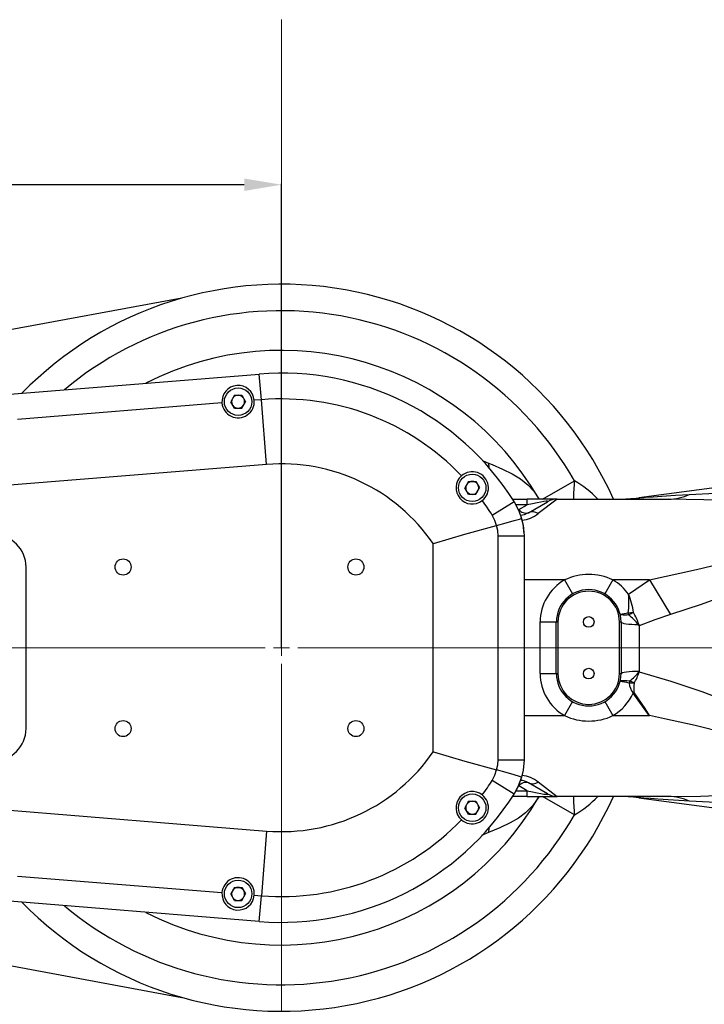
# Model space of a CAD drawing. Header units: millimetres. Extents: x -1 to 10933, y 0 to 7722.
# Tile 99 of 122: x 7526 to 8443, y 2135 to 3456. Entities that reach past the tile are written whole.
import ezdxf

# ---------------------------------------------------------------- set-up
doc = ezdxf.new("R2010")
doc.units = ezdxf.units.MM
doc.header["$LTSCALE"] = 13
doc.header["$PDSIZE"] = -1
doc.dimstyles.new('副本 (2) efort-st-3', dxfattribs={"dimtxt": 100, "dimasz": 50, "dimexe": 1.25, "dimexo": 0.625, "dimtad": 1, "dimdec": 0, "dimlfac": 0.2309, "dimdsep": 46, "dimtxsty": 'Standard', "dimcen": 2.5, "dimclrd": 3, "dimclre": 3, "dimadec": 0, "dimazin": 0, "dimtfac": 1, "dimtmove": 0, "dimatfit": 3, "dimfxl": 1, "dimarcsym": 0})

# ---------------------------------------------------------------- blocks, each defined once
blk = doc.blocks.new('SW_CENTERMARKSYMBOL_4')
at = {"color": 0, "linetype": 'Continuous', "lineweight": 18}
for p, q in [((0, 21.7), (0, 842.3)), ((-21.7, 0), (-1124.7, 0)), ((0, 0), (-10.8, 0)), ((0, 0), (0, 10.8)), ((0, 0), (0, -10.8)), ((0, 0), (10.8, 0)), ((21.7, 0), (1012, 0)), ((0, -21.7), (0, -682.1))]:
    blk.add_line(p, q, dxfattribs=at)
blk = doc.blocks.new('*D190')
at = {"color": 3, "lineweight": -2}
for p, q in [((6801.8, 2999.8), (6801.8, 3235.7)), ((7876.5, 2614.1), (7876.5, 3235.7)), ((7826.5, 3234.5), (6851.8, 3234.5))]:
    blk.add_line(p, q, dxfattribs=at)
at = {"color": 3}
for points in [[(6851.8, 3242.8), (6851.8, 3226.1), (6801.8, 3234.5)], [(7826.5, 3226.1), (7826.5, 3242.8), (7876.5, 3234.5)]]:
    blk.add_solid(points, dxfattribs=at)
at = {"layer": 'Defpoints', "color": 0}
for p in [(6801.8, 3234.5), (6801.8, 2999.1), (7876.5, 2613.5)]:
    blk.add_point(p, dxfattribs=at)
at = {"color": 0, "insert": (7301.7, 3285.1), "char_height": 100, "attachment_point": 5}
blk.add_mtext('248', dxfattribs=at)

msp = doc.modelspace()

# ---------------------------------------------------------------- linework, layer by layer
at = {"color": 7, "linetype": 'Continuous', "lineweight": 25}
for p, q in [((7743.1, 3082.4), (7492.5, 3036)), ((7420.5, 2946), (7846.7, 2980.6)), ((7849.5, 2946.1), (7846.7, 2980.6)), ((7813.4, 2952.2), (7808.4, 2943.5)), ((7813.4, 2952.2), (7823.2, 2952.2)), ((7823.2, 2952.2), (7828.2, 2943.5)), ((7849.5, 2946.1), (7839.9, 2945.3)), ((7856.6, 2859.2), (7849.5, 2946.1)), ((7796.7, 2941.8), (7522.8, 2919.6)), ((7813.4, 2934.8), (7808.4, 2943.5)), ((7813.4, 2934.8), (7823.2, 2934.8)), ((7823.2, 2934.8), (7828.2, 2943.5)), ((7856.6, 2859.2), (7430.4, 2824.7)), ((8666.3, 2855.6), (8355.4, 2814.6)), ((8127.2, 2836.6), (8122.2, 2827.9)), ((8127.2, 2819.3), (8122.2, 2827.9)), ((8127.2, 2836.6), (8137, 2836.6)), ((8137, 2836.6), (8142, 2827.9)), ((8137, 2819.3), (8142, 2827.9)), ((8127.2, 2819.3), (8137, 2819.3)), ((8186.2, 2812.8), (8205.7, 2812.8)), ((8205.7, 2805.2), (8205.7, 2812.8)), ((8246, 2812.8), (8205.7, 2812.8)), ((8246, 2812.8), (8220.5, 2793.4)), ((8246, 2812.8), (8394.9, 2812.8)), ((8158.9, 2791.3), (8188.2, 2809.8)), ((8194.5, 2798.7), (8205.7, 2805.2)), ((8207.5, 2794.6), (8233, 2809.3)), ((8164.4, 2777.3), (8164.5, 2777.3)), ((8166.9, 2463.3), (8166.9, 2763.6)), ((8166.9, 2763.6), (8201.5, 2763.6)), ((8201.5, 2763.6), (8201.5, 2463.3)), ((8079.8, 2473.8), (8079.8, 2753.1)), ((7534.2, 2505.1), (7534.2, 2721.8)), ((8255.7, 2704.5), (8266.6, 2685.7)), ((8320.6, 2704.5), (8309.8, 2685.7)), ((8369.6, 2704.5), (8320.6, 2704.5)), ((8341.5, 2685.3), (8369.6, 2704.5)), ((8369.6, 2704.5), (8397.9, 2658.1)), ((8223.2, 2648.1), (8244.8, 2648.1)), ((8223.2, 2578.8), (8223.2, 2648.1)), ((8244.8, 2648.1), (8247, 2648.1)), ((8244.8, 2578.8), (8244.8, 2648.1)), ((8247, 2648.1), (8247, 2578.8)), ((8329.3, 2648.1), (8331.5, 2648.1)), ((8329.3, 2578.8), (8329.3, 2648.1)), ((8331.5, 2648.1), (8331.5, 2578.8)), ((8356, 2642.7), (8356, 2582.1)), ((8223.2, 2578.8), (8244.8, 2578.8)), ((8244.8, 2578.8), (8247, 2578.8)), ((8329.3, 2578.8), (8331.5, 2578.8)), ((8356, 2582.1), (8356, 2581.3)), ((8348.6, 2553.4), (8347.7, 2552.8)), ((8266.6, 2541.2), (8255.7, 2522.5)), ((8309.8, 2541.2), (8320.6, 2522.5)), ((8320.6, 2522.5), (8369.6, 2522.5)), ((8166.9, 2463.3), (8201.5, 2463.3)), ((8164.5, 2449.6), (8164.4, 2449.7)), ((8188.2, 2417.2), (8158.9, 2435.6)), ((8233, 2417.6), (8207.5, 2432.3)), ((8220.5, 2433.5), (8246, 2414.1)), ((8205.7, 2421.7), (8194.5, 2428.2)), ((8205.7, 2414.1), (8205.7, 2421.7)), ((8127.2, 2407.6), (8122.2, 2399)), ((8127.2, 2407.6), (8137, 2407.6)), ((8137, 2407.6), (8142, 2399)), ((8205.7, 2414.1), (8186.2, 2414.1)), ((8205.7, 2414.1), (8246, 2414.1)), ((8221.8, 2414.1), (8221.4, 2413.5)), ((8394.9, 2414.1), (8246, 2414.1)), ((8355.4, 2412.3), (8666.3, 2371.3)), ((7430.4, 2402.2), (7856.6, 2367.7)), ((8127.2, 2390.3), (8122.2, 2399)), ((8127.2, 2390.3), (8137, 2390.3)), ((8137, 2390.3), (8142, 2399)), ((7856.6, 2367.7), (7849.5, 2280.8)), ((7522.8, 2307.3), (7796.7, 2285.1)), ((7813.4, 2292.1), (7808.4, 2283.4)), ((7813.4, 2292.1), (7823.2, 2292.1)), ((7823.2, 2292.1), (7828.2, 2283.4)), ((7846.7, 2246.3), (7420.5, 2280.9)), ((7813.4, 2274.7), (7808.4, 2283.4)), ((7813.4, 2274.7), (7823.2, 2274.7)), ((7823.2, 2274.7), (7828.2, 2283.4)), ((7839.9, 2281.6), (7849.5, 2280.8)), ((7846.7, 2246.3), (7849.5, 2280.8)), ((7492.5, 2190.9), (7743.1, 2144.6))]:
    msp.add_line(p, q, dxfattribs=at)
at = {"color": 8, "linetype": 'Continuous', "lineweight": 25}
for p, q in [((8145.9, 2864.6), (8153.8, 2861.2)), ((8153.8, 2861.2), (8154.4, 2855.2)), ((8226.1, 2812.8), (8269.1, 2837.3)), ((8205.7, 2805.2), (8190.9, 2805.2)), ((8194, 2798.7), (8194.5, 2798.7)), ((8194.5, 2797.6), (8194.5, 2798.7)), ((8255.7, 2704.5), (8201.5, 2704.5)), ((8201.5, 2522.5), (8255.7, 2522.5)), ((8190.9, 2421.7), (8205.7, 2421.7)), ((8269.1, 2389.6), (8226.1, 2414.1)), ((8153.8, 2365.7), (8144.3, 2361.7)), ((8154.4, 2371.7), (8153.8, 2365.7))]:
    msp.add_line(p, q, dxfattribs=at)
at = {"color": 7, "linetype": 'Continuous', "lineweight": 25, "flags": 128}
for points in [[(8153.8, 2861.2), (8158.9, 2859.1), (8172.6, 2853.1), (8185.7, 2846.7), (8196.9, 2840), (8206.8, 2832.1), (8214.7, 2823.4), (8221.4, 2813.4)], [(8369.6, 2704.5), (8432.8, 2718.3), (8464.2, 2726), (8495.4, 2734.6), (8526, 2744.2), (8556, 2755.7), (8570.1, 2762.6), (8583, 2771.1), (8587.8, 2776.2), (8590.1, 2780.7), (8590, 2785.3), (8588, 2788.8), (8581.9, 2793.6), (8571.8, 2798), (8560.3, 2801.3), (8538, 2805.5), (8514.9, 2808.2), (8466.8, 2811.4), (8394.9, 2812.8)], [(8423.2, 2819.2), (8457.5, 2821), (8491.4, 2821.7), (8523.6, 2821), (8554.8, 2818.4), (8572.5, 2815.6), (8584.9, 2812.6), (8596.5, 2808.7), (8606.6, 2803.3), (8615.2, 2795.2), (8618, 2789.5), (8618.1, 2779.5), (8615.2, 2771.8), (8610.5, 2764.5), (8604.5, 2757.5), (8592.6, 2746.8), (8575.2, 2734.2), (8556.5, 2722.8), (8518.6, 2703.4), (8479.1, 2686.4), (8438.7, 2671.5), (8397.9, 2658.1)], [(8188.2, 2809.8), (8195.2, 2795.9), (8198.3, 2786.8)], [(8164.5, 2777.3), (8162.5, 2784.2), (8158.9, 2791.3)], [(8164.5, 2777.3), (8177.6, 2780.9), (8188.4, 2784), (8195.6, 2786), (8198.3, 2786.8), (8198.3, 2786.8)], [(8198.3, 2786.8), (8200.3, 2777.7), (8201.5, 2763.6)], [(8079.8, 2753.1), (8080.1, 2753.2), (8122.1, 2765.7), (8164.4, 2777.3)], [(8166.9, 2763.6), (8166.2, 2770.6), (8164.4, 2777.3)], [(8341.6, 2657.6), (8339.2, 2657.3), (8334.2, 2657.2), (8331.8, 2657.5), (8330.2, 2658.7), (8330.2, 2658.7)], [(8397.9, 2658.1), (8376.8, 2651), (8356, 2642.7)], [(8331.5, 2648.1), (8332, 2647.4), (8333.3, 2646.8), (8335.4, 2646.2), (8338.3, 2645.7), (8341.8, 2645.3), (8345.8, 2645), (8350.1, 2644.8), (8354.5, 2644.8)], [(8356, 2642.7), (8355.9, 2642.8), (8355.4, 2643.5), (8355.2, 2643.8), (8354.9, 2644.2), (8354.5, 2644.8)], [(8355.3, 2645), (8356, 2642.9), (8356, 2642.7)], [(8331.5, 2578.8), (8332, 2579.5), (8333.4, 2580.2), (8335.8, 2580.8), (8338.9, 2581.3), (8342.6, 2581.7), (8346.9, 2582), (8351.4, 2582.2), (8356, 2582.1)], [(8356, 2581.3), (8398.1, 2568.8), (8439.9, 2554.9), (8481.1, 2539.4), (8499.7, 2531.8), (8530, 2518), (8559.3, 2502.5), (8576, 2492.2), (8587.7, 2484), (8598.6, 2475.1), (8608, 2465.6), (8616, 2453.7), (8618.3, 2446.7), (8617.7, 2436.7), (8614.3, 2430.5), (8609, 2425.3), (8602.4, 2421.1), (8589.5, 2415.7), (8571, 2411), (8551.2, 2408), (8509.9, 2405.3), (8466.9, 2405.5), (8423.2, 2407.8)], [(8330.2, 2568.2), (8330.2, 2568.2), (8331.8, 2569.4), (8334.2, 2569.8), (8339.2, 2569.6), (8343.1, 2569.1)], [(8369.6, 2522.5), (8369.4, 2522.8), (8347.7, 2552.8)], [(8348.6, 2553.4), (8363.4, 2532), (8369.4, 2522.8), (8369.6, 2522.5)], [(8394.9, 2414.1), (8438.1, 2414.5), (8480.9, 2416.1), (8523, 2419.5), (8542.4, 2422.1), (8561.2, 2425.9), (8570.1, 2428.3), (8578.3, 2431.5), (8586, 2436.1), (8589.3, 2440), (8590.4, 2444.6), (8590, 2446.6), (8586.6, 2452.2), (8579.7, 2458.3), (8564.5, 2467.3), (8547.7, 2474.7), (8510.1, 2488), (8471.4, 2499), (8430.7, 2509.1), (8389.8, 2518.3), (8369.6, 2522.5)], [(8079.8, 2473.8), (8080.1, 2473.7), (8122.1, 2461.3), (8164.4, 2449.7)], [(8164.4, 2449.7), (8166.2, 2456.3), (8166.9, 2463.3)], [(8201.5, 2463.3), (8200.3, 2449.2), (8198.3, 2440.1)], [(8158.9, 2435.6), (8162.5, 2442.7), (8164.5, 2449.6)], [(8198.3, 2440.1), (8198.3, 2440.1), (8195.6, 2440.9), (8188.4, 2443), (8177.6, 2446), (8164.5, 2449.6)], [(8198.3, 2440.1), (8195.2, 2431), (8188.2, 2417.2)], [(8221.4, 2413.5), (8213.4, 2402), (8203.4, 2391.9), (8193.9, 2384.9), (8183, 2378.7), (8168.9, 2372.1), (8153.8, 2365.7)]]:
    msp.add_lwpolyline(points, dxfattribs=at)
at = {"color": 8, "linetype": 'Continuous', "lineweight": 25, "flags": 128}
for points in [[(8355.4, 2814.6), (8355.4, 2814.6), (8356.2, 2814.7), (8356.7, 2814.7), (8362.2, 2815.1), (8364.5, 2815.3), (8374.7, 2816), (8386, 2816.7), (8404.3, 2817.9), (8423.2, 2819.2)], [(8423.2, 2407.8), (8401.8, 2409.2), (8380.9, 2410.5), (8371.2, 2411.2), (8362.1, 2411.8), (8357.9, 2412.1), (8356.2, 2412.2), (8355.4, 2412.3)]]:
    msp.add_lwpolyline(points, dxfattribs=at)
at = {"color": 7, "linetype": 'Continuous', "lineweight": 25}
for centre, radius in [((7818.3, 2943.5), 18.4), ((8132.1, 2827.9), 18.4), ((7664.2, 2721.8), 10.8), ((7976.2, 2721.8), 10.8), ((8288.2, 2648.1), 7.15), ((8288.2, 2578.8), 7.15), ((7664.2, 2505.1), 10.8), ((7976.2, 2505.1), 10.8), ((8132.1, 2399), 18.4), ((7818.3, 2283.4), 18.4)]:
    msp.add_circle(centre, radius, dxfattribs=at)
for centre, radius, start, end in [((7876.5, 2613.5), 487.5, 24.1351, 135.5611), ((7876.5, 2613.5), 398.7, 30.0963, 117.13), ((7876.5, 2613.5), 368.3, 32.2042, 94.635), ((7818.3, 2943.5), 21.7, 4.754, 184.516), ((7818.3, 2943.5), 21.7, 184.516, 4.754), ((7818.3, 2943.5), 8.67, 157.432, 202.568), ((7818.3, 2943.5), 8.67, 90, 142.568), ((7818.3, 2943.5), 8.67, 37.432, 90), ((7818.3, 2943.5), 8.67, 337.432, 22.568), ((7876.5, 2613.5), 333.7, 43.7209, 94.635), ((7818.3, 2943.5), 8.67, 217.432, 270), ((7818.3, 2943.5), 8.67, 270, 322.568), ((7876.5, 2613.5), 246.6, 34.4851, 94.635), ((8132.1, 2827.9), 21.7, 131.7415, 308.2585), ((8132.1, 2827.9), 21.7, 308.2585, 131.7415), ((8132.1, 2827.9), 8.67, 157.432, 202.568), ((8132.1, 2827.9), 8.67, 90, 142.568), ((8132.1, 2827.9), 8.67, 37.432, 90), ((8132.1, 2827.9), 8.67, 337.432, 22.568), ((8132.1, 2827.9), 8.67, 217.432, 270), ((8132.1, 2827.9), 8.67, 270, 322.568), ((8246, 2786.8), 26, 90, 120), ((8327.1, 3029.5), 216.7, 270, 277.5027), ((8394.5, 2880.5), 67.7, 270.3357, 295.0473), ((7876.5, 2613.5), 333.7, 32.2042, 36.2791), ((8204.2, 2806.5), 12.4, 218.916, 285.8196), ((8194.6, 2816.9), 25.7, 274.8971, 300.0903), ((8114.8, 2763.6), 86.7, 3.3358, 16.6355), ((8213, 2782.6), 13.2, 55.2081, 114.6046), ((7490.8, 2721.8), 43.3, 0, 90), ((8288.2, 2635.7), 76, 64.739, 115.261), ((8288.2, 2648.1), 65, 119.9264, 180), ((8288.2, 2648.1), 65, 34.9229, 60.0736), ((8288.2, 2648.1), 43.3, 0, 180), ((8288.2, 2648.1), 41.2, 0, 180), ((8264, 2674.8), 78.2, 349.4838, 7.742), ((8266.8, 2651.9), 81.8, 6.3601, 24.1218), ((8326.1, 2715.3), 56.8, 274.1301, 285.0812), ((8336.5, 2794.8), 134.4, 271.8606, 274.9531), ((8365.7, 2665.2), 25.2, 190.6627, 197.6684), ((8294.9, 2754), 107.1, 295.8589, 299.78), ((8296.5, 2599.3), 73.7, 38.0919, 52.2267), ((8284.2, 2622.6), 74.5, 17.4671, 30.9749), ((8333.4, 2719.9), 78.1, 285.658, 286.2761), ((8288.2, 2578.8), 65, 180, 240.0736), ((8288.2, 2578.8), 43.3, 180, 0), ((8288.2, 2578.8), 41.2, 180, 0), ((8300.6, 2627), 71.8, 306.3564, 320.5038), ((8281.1, 2606.1), 78.9, 329.4102, 341.6835), ((8327.3, 2516.1), 52.2, 73.2736, 86.8817), ((8371.2, 2560.4), 29.4, 162.7216, 168.9467), ((8372, 2570.4), 30, 188.2691, 215.8753), ((8343.8, 2436.8), 129.3, 87.6834, 90.6294), ((8301.3, 2485.2), 93.8, 59.4295, 63.5084), ((8409.2, 2557.5), 60.7, 172.0386, 183.8915), ((8288.2, 2578.8), 65, 299.9264, 336.4195), ((8288.2, 2591.2), 76, 244.739, 295.261), ((7490.8, 2505.1), 43.3, 270, 0), ((7876.5, 2613.5), 246.6, 265.365, 325.5149), ((7876.5, 2613.5), 333.7, 323.7209, 327.7958), ((8114.8, 2463.3), 86.7, 331.3093, 344.7271), ((8204.2, 2420.4), 12.4, 74.1804, 141.084), ((8195.3, 2411.7), 24, 59.2893, 86.3541), ((8213, 2444.3), 13.2, 245.3954, 304.7919), ((7876.5, 2613.5), 368.3, 265.365, 327.7958), ((8132.1, 2399), 21.7, 51.7415, 228.2585), ((8246, 2440.1), 26, 240, 270), ((7876.5, 2613.5), 487.5, 224.4389, 335.8649), ((7876.5, 2613.5), 398.7, 242.87, 329.9037), ((8132.1, 2399), 21.7, 228.2585, 51.7415), ((8132.1, 2399), 8.67, 90, 142.568), ((8132.1, 2399), 8.67, 37.432, 90), ((8327.1, 2197.5), 216.7, 82.4997, 90), ((8394.5, 2346.4), 67.7, 64.9527, 89.6643), ((8132.1, 2399), 8.67, 157.432, 202.568), ((8132.1, 2399), 8.67, 217.432, 270), ((8132.1, 2399), 8.67, 270, 322.568), ((8132.1, 2399), 8.67, 337.432, 22.568), ((7876.5, 2613.5), 333.7, 265.365, 316.2791), ((7818.3, 2283.4), 21.7, 355.246, 175.484), ((7818.3, 2283.4), 21.7, 175.484, 355.246), ((7818.3, 2283.4), 8.67, 157.432, 202.568), ((7818.3, 2283.4), 8.67, 90, 142.568), ((7818.3, 2283.4), 8.67, 37.432, 90), ((7818.3, 2283.4), 8.67, 337.432, 22.568), ((7818.3, 2283.4), 8.67, 217.432, 270), ((7818.3, 2283.4), 8.67, 270, 322.568)]:
    msp.add_arc(centre, radius, start, end, dxfattribs=at)
at = {"color": 8, "linetype": 'Continuous', "lineweight": 25}
for centre, radius, start, end in [((7876.5, 2613.5), 452, 29.6875, 130.0519), ((8643.8, 2800.6), 376.4, 174.3981, 178.1377), ((8201.6, 2719.1), 136.2, 43.4937, 60.2559), ((8193.7, 2827.8), 43.6, 276.7536, 307.9624), ((8194.4, 2400.1), 42.4, 51.8852, 83.9672), ((8643.8, 2426.4), 376.4, 181.8623, 185.6019), ((8203.4, 2505.2), 133, 299.6288, 316.7666), ((7876.5, 2613.5), 452, 229.9481, 330.3125)]:
    msp.add_arc(centre, radius, start, end, dxfattribs=at)
at = {"color": 7, "linetype": 'Continuous', "lineweight": 25}
for centre, major_axis, start_param, end_param in [((8142, 2786.8), (91.6, 23), 6.164439, 7.076177), ((8142, 2440.1), (91.6, -23), 5.490194, 6.401932)]:
    msp.add_ellipse(centre, major_axis=major_axis, ratio=0.033919, start_param=start_param, end_param=end_param, dxfattribs=at)

# ---------------------------------------------------------------- block references
at = {"color": 0, "linetype": 'Continuous', "lineweight": 18}
msp.add_blockref('SW_CENTERMARKSYMBOL_4', (7876.5, 2613.5), dxfattribs=at)

# ---------------------------------------------------------------- dimensions: what is measured, and where the dimension line sits
at = {"color": 0}
dim = msp.add_linear_dim(base=(6801.8, 3234.5), p1=(7876.5, 2613.5), p2=(6801.8, 2999.1), dimstyle='副本 (2) efort-st-3', dxfattribs=at)
dim.commit()
dim.dimension.update_dxf_attribs({"geometry": '*D190', "text_midpoint": (7301.7, 3234.5), "dimtype": 160})

# ---------------------------------------------------------------- leaders
msp.add_leader([(6801.8, 2227.8), (6609.1, 1462), (9102.7, 1461.3)], dimstyle='副本 (2) efort-st-3', override={"dimgap": 0.625, "dimtad": 0}, dxfattribs=at)

doc.saveas('drawing.dxf')
